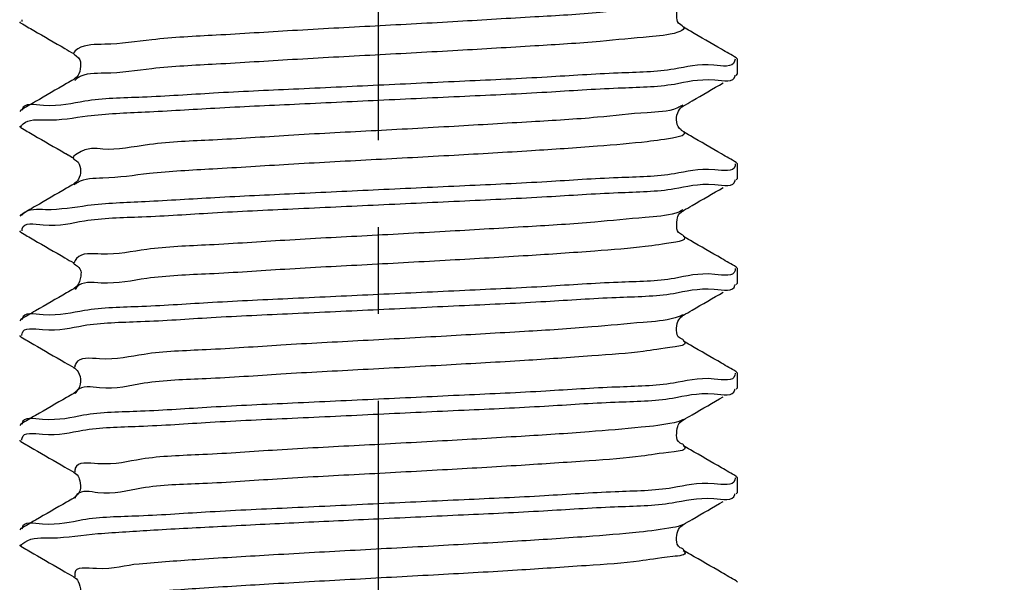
# Model space of a CAD drawing. Header units: millimetres. Extents: x 0 to 210, y 0 to 297.
# Tile 10 of 184: x 29.31 to 45.77, y 192.53 to 201.93. Entities that reach past the tile are written whole.
import ezdxf

# ---------------------------------------------------------------- set-up
doc = ezdxf.new("R2010")
doc.units = ezdxf.units.MM
doc.header["$LTSCALE"] = 19.36
doc.linetypes.add('CENTER', pattern=[0.6, 0.375, -0.075, 0.075, -0.075])
doc.layers.get('0').update_dxf_attribs({"linetype": 'CONTINUOUS'})
doc.layers.add('DEFAULT_1', color=7, linetype='CENTER')
doc.layers.add('ZEICHNUNGSBEMASSUNGEN', color=7, linetype='CONTINUOUS')
doc.styles.get("Standard").update_dxf_attribs({"font": 'ISOCP.SHX', "width": 0.6})
doc.dimstyles.new('DIMSTYLE_1', dxfattribs={"dimtxt": 2.5, "dimasz": 3.5, "dimexe": 0.18, "dimexo": 0.0625, "dimgap": 0.09, "dimtad": 1, "dimdsep": 46, "dimtxsty": 'Standard', "dimblk": '_FILLED', "dimblk1": '_FILLED', "dimblk2": '_FILLED', "dimcen": 0.09, "dimclrt": 7, "dimadec": 0, "dimazin": 0, "dimtp": 0.01, "dimtm": 0.01, "dimtfac": 1, "dimtofl": 0, "dimtmove": 0, "dimatfit": 3, "dimldrblk": '_FILLED', "dimfxl": 0, "dimtolj": 1, "dimarcsym": 0})
doc.dimstyles.new('DIMSTYLE_2', dxfattribs={"dimtxt": 2.5, "dimasz": 3.5, "dimexe": 0.18, "dimexo": 0.0625, "dimgap": 0.09, "dimtad": 1, "dimdec": 3, "dimdsep": 46, "dimtxsty": 'Standard', "dimblk": '_FILLED', "dimblk1": '_FILLED', "dimblk2": '_FILLED', "dimcen": 0.09, "dimclrt": 7, "dimadec": 0, "dimazin": 0, "dimtp": 0.001, "dimtm": 0.001, "dimtfac": 1, "dimtdec": 3, "dimtofl": 0, "dimtmove": 0, "dimatfit": 3, "dimldrblk": '_FILLED', "dimfxl": 0, "dimtolj": 1, "dimarcsym": 0})
doc.dimstyles.new('DIMSTYLE_3', dxfattribs={"dimtxt": 2.5, "dimasz": 3.5, "dimexe": 0.18, "dimexo": 0.0625, "dimgap": 0.09, "dimtad": 1, "dimdec": 3, "dimdsep": 46, "dimtxsty": 'Standard', "dimblk": '_FILLED', "dimblk1": '_FILLED', "dimblk2": '_FILLED', "dimcen": 0.09, "dimclrt": 7, "dimadec": 0, "dimazin": 0, "dimtp": 0.001, "dimtm": 0.001, "dimtfac": 1, "dimtdec": 3, "dimtofl": 0, "dimtmove": 0, "dimatfit": 3, "dimldrblk": '_FILLED', "dimfxl": 0, "dimtolj": 1, "dimarcsym": 0})
doc.dimstyles.new('DIMSTYLE_4', dxfattribs={"dimtxt": 2.5, "dimasz": 3.5, "dimexe": 0.18, "dimexo": 0.0625, "dimgap": 0.09, "dimtad": 1, "dimdsep": 46, "dimtxsty": 'Standard', "dimblk": '_FILLED', "dimblk1": '_FILLED', "dimblk2": '_FILLED', "dimcen": 0.09, "dimclrt": 7, "dimadec": 0, "dimazin": 0, "dimtp": 0.01, "dimtm": 0.01, "dimtfac": 1, "dimtofl": 0, "dimtmove": 0, "dimatfit": 3, "dimldrblk": '_FILLED', "dimfxl": 0, "dimtolj": 1, "dimarcsym": 0})
doc.dimstyles.new('DIMSTYLE_5', dxfattribs={"dimtxt": 2.5, "dimasz": 3.5, "dimexe": 0.18, "dimexo": 0.0625, "dimgap": 0.09, "dimtad": 1, "dimdsep": 46, "dimtxsty": 'Standard', "dimblk": '_FILLED', "dimblk1": '_FILLED', "dimblk2": '_FILLED', "dimcen": 0.09, "dimclrt": 7, "dimadec": 0, "dimazin": 0, "dimtp": 0.5, "dimtm": 0.5, "dimtfac": 1, "dimtofl": 0, "dimtmove": 0, "dimatfit": 3, "dimldrblk": '_FILLED', "dimfxl": 0, "dimtolj": 1, "dimarcsym": 0})
doc.dimstyles.new('DIMSTYLE_6', dxfattribs={"dimtxt": 2.5, "dimasz": 3.5, "dimexe": 0.18, "dimexo": 0.0625, "dimgap": 0.09, "dimtad": 1, "dimdec": 3, "dimdsep": 46, "dimtxsty": 'Standard', "dimblk": '_FILLED', "dimblk1": '_FILLED', "dimblk2": '_FILLED', "dimcen": 0.09, "dimclrt": 7, "dimadec": 0, "dimazin": 0, "dimtp": 0.001, "dimtm": 0.001, "dimtfac": 1, "dimtdec": 3, "dimtofl": 0, "dimtmove": 0, "dimatfit": 3, "dimldrblk": '_FILLED', "dimfxl": 0, "dimtolj": 1, "dimarcsym": 0})
doc.dimstyles.new('DIMSTYLE_7', dxfattribs={"dimtxt": 2.5, "dimasz": 3.5, "dimexe": 0.18, "dimexo": 0.0625, "dimgap": 0.09, "dimtad": 1, "dimdsep": 46, "dimtxsty": 'Standard', "dimblk": '_FILLED', "dimblk1": '_FILLED', "dimblk2": '_FILLED', "dimcen": 0.09, "dimclrt": 7, "dimadec": 0, "dimazin": 0, "dimtol": 1, "dimtp": 0.1, "dimtm": 0.1, "dimtfac": 1, "dimtofl": 0, "dimtmove": 0, "dimatfit": 3, "dimldrblk": '_FILLED', "dimfxl": 0, "dimtolj": 1, "dimarcsym": 0})

# ---------------------------------------------------------------- blocks, each defined once
blk = doc.blocks.new('_FILLED')
at = {"color": 0, "linetype": 'ByBlock'}
blk.add_solid([(0, 0), (-1, 0.1429), (-1, -0.1429)], dxfattribs=at)
blk = doc.blocks.new('*D')
at = {"color": 3}
for p, q in [((154.911, 251.839), (154.911, 274.499)), ((154.911, 274.499), (154.911, 251.589)), ((132.186, 251.839), (132.186, 271.429)), ((140.186, 251.839), (140.186, 271.429)), ((132.186, 270.429), (136.186, 270.429)), ((140.186, 270.429), (136.186, 270.429)), ((140.186, 251.839), (119.81, 251.839)), ((120.81, 251.839), (120.81, 244.839)), ((132.687, 251.839), (155.911, 251.839)), ((140.186, 251.839), (185.376, 251.839)), ((184.376, 251.839), (184.376, 196.839)), ((154.911, 243.839), (154.911, 251.589)), ((132.186, 251.339), (155.911, 251.339)), ((154.911, 251.339), (154.911, 243.839)), ((140.686, 247.839), (156.109, 247.839)), ((155.109, 247.839), (155.109, 242.839)), ((120.81, 237.839), (120.81, 244.839)), ((155.109, 237.839), (155.109, 242.839)), ((140.186, 237.839), (119.81, 237.839)), ((130.186, 237.839), (130.186, 201.939)), ((140.686, 237.839), (156.109, 237.839)), ((142.186, 237.839), (142.186, 201.939)), ((136.186, 202.939), (116.608, 202.939)), ((130.186, 202.939), (136.186, 202.939)), ((142.186, 202.939), (136.186, 202.939)), ((184.376, 141.839), (184.376, 196.839)), ((43.965, 141.839), (55.646, 141.839)), ((45.305, 141.839), (61.435, 141.839)), ((54.646, 141.839), (54.646, 135.839)), ((60.435, 141.839), (60.435, 81.839)), ((140.186, 141.839), (185.376, 141.839)), ((146.186, 131.571), (146.186, 138.185)), ((122.563, 128.839), (122.563, 136.339)), ((122.563, 136.339), (122.563, 128.589)), ((54.646, 129.839), (54.646, 135.839)), ((146.186, 131.571), (151.914, 134.878)), ((144.189, 129.916), (145.186, 129.839)), ((43.965, 129.839), (55.646, 129.839)), ((146.183, 129.762), (145.186, 129.839)), ((145.186, 129.839), (159.716, 128.712)), ((126.687, 128.839), (121.563, 128.839)), ((122.563, 120.839), (122.563, 128.589)), ((126.186, 128.339), (121.563, 128.339)), ((122.563, 128.339), (122.563, 120.839)), ((60.435, 21.839), (60.435, 81.839)), ((126.186, 21.839), (126.186, 49.881)), ((146.186, 21.839), (146.186, 49.881)), ((126.186, 48.881), (136.186, 48.881)), ((146.186, 48.881), (136.186, 48.881)), ((136.186, 48.881), (173.837, 48.881)), ((20.514, 32.339), (20.514, 41.533)), ((20.514, 41.533), (20.514, 32.089)), ((145.186, 31.839), (145.186, 34.12)), ((146.186, 31.839), (146.186, 34.12)), ((145.186, 33.12), (145.686, 33.12)), ((146.186, 33.12), (145.686, 33.12)), ((45.305, 32.339), (19.514, 32.339)), ((45.305, 32.339), (45.305, 7.967)), ((20.514, 24.339), (20.514, 32.089)), ((44.805, 31.839), (19.514, 31.839)), ((20.514, 31.839), (20.514, 24.339)), ((44.805, 31.839), (28.072, 15.105)), ((45.305, 31.839), (56.071, 31.839)), ((55.071, 31.839), (55.071, 26.839)), ((55.071, 21.839), (55.071, 26.839)), ((30.394, 24.449), (18.136, 13.272)), ((45.305, 21.839), (61.435, 21.839)), ((45.305, 21.839), (56.071, 21.839))]:
    blk.add_line(p, q, dxfattribs=at)
for centre, radius, start, end in [((146.186, 131.571), 5.613, 60, 90), ((146.186, 131.571), 5.613, 30, 60), ((45.305, 32.339), 23.372, 225.0011, 247.5005), ((45.305, 32.339), 23.372, 247.5005, 270)]:
    blk.add_arc(centre, radius, start, end, dxfattribs=at)
for points in [[(149.671, 136.587), (146.186, 137.185), (149.364, 135.635)], [(148.117, 136.355), (151.048, 134.378), (148.788, 137.097)], [(31.758, 13.909), (28.779, 15.812), (31.106, 13.151)], [(41.777, 8.73), (45.305, 8.967), (41.852, 9.728)]]:
    blk.add_solid(points, dxfattribs=at)
at = {"layer": 'ZEICHNUNGSBEMASSUNGEN', "color": 3}
for p, q in [((133.686, 247.839), (133.686, 258.637)), ((138.686, 247.839), (138.686, 258.637)), ((133.686, 257.637), (127.809, 257.637)), ((127.809, 257.637), (136.186, 257.637)), ((146.186, 257.637), (136.186, 257.637)), ((138.686, 257.637), (146.186, 257.637)), ((35.305, 251.839), (10.936, 251.839)), ((11.936, 251.839), (11.936, 136.839)), ((139.389, 249.361), (147.706, 239.608)), ((11.936, 21.839), (11.936, 136.839)), ((35.305, 21.839), (10.936, 21.839))]:
    blk.add_line(p, q, dxfattribs=at)
at = {"color": 3, "xscale": 3.5, "yscale": 3.5, "zscale": 3.5}
for p, rotation in [((132.186, 270.429), 180), ((154.911, 251.839), 270), ((120.81, 251.839), 90), ((184.376, 251.839), 90), ((154.911, 251.339), 90), ((155.109, 247.839), 90), ((120.81, 237.839), 270), ((155.109, 237.839), 270), ((130.186, 202.939), 180), ((184.376, 141.839), 270), ((54.646, 141.839), 90), ((60.435, 141.839), 90), ((54.646, 129.839), 270), ((122.563, 128.839), 270), ((146.183, 129.762), 355.5650429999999), ((144.189, 129.916), 175.565043), ((122.563, 128.339), 90), ((126.186, 48.881), 180), ((20.514, 32.339), 270), ((145.186, 33.12), 180), ((20.514, 31.839), 90), ((55.071, 31.839), 90), ((55.071, 21.839), 270), ((60.435, 21.839), 270), ((30.394, 24.449), 42.358682)]:
    blk.add_blockref('_FILLED', p, dxfattribs=dict(at, rotation=rotation))
for p in [(140.186, 270.429), (142.186, 202.939), (146.186, 48.881), (146.186, 33.12)]:
    blk.add_blockref('_FILLED', p, dxfattribs=at)
at = {"layer": 'ZEICHNUNGSBEMASSUNGEN', "color": 3, "xscale": 3.5, "yscale": 3.5, "zscale": 3.5}
blk.add_blockref('_FILLED', (133.686, 257.637), dxfattribs=at)
for p, rotation in [((138.686, 257.637), 180), ((11.936, 251.839), 90), ((139.389, 249.361), 130.458041), ((11.936, 21.839), 270)]:
    blk.add_blockref('_FILLED', p, dxfattribs=dict(at, rotation=rotation))
at = {"color": 7}
for s, rotation, width, p in [('x45%%176 ', 90, 0.72, (154.286, 265.499)), ('0,5', 90, 0.690476, (154.286, 260.321)), ('0,1', 90, 0.642857, (120.185, 244.264)), ('%%p', 90, 1.166667, (120.185, 241.347)), ('10', 90, 0.678571, (154.484, 240.574)), ('14', 90, 0.678571, (120.185, 237.954)), ('110', 90, 0.642857, (183.751, 182.43)), ('60%%d', -43.1822, 0.746032, (150.554, 140.313)), ('12', 90, 0.678571, (54.021, 133.486)), ('%%c', -4.435, 1.333333, (154.482, 129.745)), ('2', -4.435, 0.785714, (157.805, 129.487)), ('0,5', 90, 0.690476, (121.938, 126)), ('120', 90, 0.714286, (59.81, 61.983)), ('0,5', 90, 0.690476, (19.889, 36.355)), ('10', 90, 0.678571, (54.446, 24.831)), ('8', 42.3587, 0.785714, (19.166, 15.057)), ('45%%d', -22.4995, 0.722222, (35.294, 15.247)), ('R', 42.3587, 0.785714, (17.714, 13.734))]:
    blk.add_text(s, height=2.5, rotation=rotation, dxfattribs=dict(at, width=width)).set_placement(p)
for s, width, p in [('%%c', 1.333333, (133.41, 271.054)), ('8', 0.785714, (136.743, 271.054)), ('F8', 0.75, (138.707, 271.054)), ('M', 0.857143, (116.608, 203.564)), ('12', 0.678571, (118.751, 203.564)), ('%%c', 1.333333, (166.575, 49.506)), ('20', 0.785714, (169.909, 49.506)), ('1', 0.571429, (145.092, 33.745))]:
    blk.add_text(s, height=2.5, dxfattribs=dict(at, width=width)).set_placement(p)
at = {"layer": 'ZEICHNUNGSBEMASSUNGEN', "color": 7, "width": 0.714286}
blk.add_text('5', height=2.5, dxfattribs=at).set_placement((127.809, 258.262))
at = {"layer": 'ZEICHNUNGSBEMASSUNGEN', "color": 7}
for s, rotation, width, p in [('R', -49.542, 0.785714, (145.632, 243.003)), ('2', -49.542, 0.785714, (146.906, 241.509)), ('230', 90, 0.761905, (11.311, 61.218))]:
    blk.add_text(s, height=2.5, rotation=rotation, dxfattribs=dict(at, width=width)).set_placement(p)

msp = doc.modelspace()

# ---------------------------------------------------------------- linework, layer by layer
at = {"color": 7}
for p, q in [((29.3244, 201.8791), (29.3051, 201.9015)), ((41.2858, 201.2977), (41.3051, 201.2753)), ((41.3051, 201.0265), (41.3051, 201.2754)), ((41.2858, 201.0041), (41.3051, 201.0265)), ((29.3244, 200.4227), (29.3051, 200.4004)), ((40.3861, 200.4813), (40.4025, 200.4922)), ((29.3244, 200.1291), (29.3051, 200.1513)), ((30.0747, 199.6943), (30.2087, 199.6166)), ((41.2858, 199.5477), (41.3051, 199.5254)), ((41.3051, 199.2765), (41.3051, 199.5254)), ((41.2858, 199.2541), (41.3051, 199.2765)), ((29.3244, 198.6727), (29.3051, 198.6502)), ((29.3244, 198.3791), (29.3051, 198.4014)), ((41.2858, 197.7977), (41.3051, 197.7754)), ((41.3051, 197.5265), (41.3051, 197.7754)), ((30.2541, 197.4727), (30.2083, 197.435)), ((41.2858, 197.5041), (41.3051, 197.5266)), ((29.3244, 196.9227), (29.3051, 196.9003)), ((29.3244, 196.6291), (29.3051, 196.6514)), ((41.2858, 196.0477), (41.3051, 196.0255)), ((41.3051, 195.7765), (41.3051, 196.0254)), ((41.2858, 195.7541), (41.3051, 195.7766)), ((30.25, 195.7183), (30.2083, 195.685)), ((29.3244, 195.1727), (29.3051, 195.1503)), ((29.3244, 194.8791), (29.3051, 194.9014)), ((41.2858, 194.2977), (41.3051, 194.2755)), ((41.3051, 194.0265), (41.3051, 194.2754)), ((30.2491, 193.9674), (30.2081, 193.9349)), ((41.2858, 194.0041), (41.3051, 194.0265)), ((29.3244, 193.4227), (29.3051, 193.4003)), ((29.3244, 193.1291), (29.3051, 193.1515)), ((41.2858, 192.5477), (41.3051, 192.5254))]:
    msp.add_line(p, q, dxfattribs=at)
at = {"color": 3}
for p, q in [((40.4023, 201.8097), (40.4025, 201.8096)), ((30.2077, 201.3672), (30.2084, 201.3668)), ((30.2077, 200.9346), (30.2073, 200.9344)), ((40.402, 200.0599), (40.4025, 200.0596)), ((30.2077, 199.6172), (30.2081, 199.617)), ((30.2081, 199.617), (30.2087, 199.6166)), ((30.2077, 199.1846), (30.2077, 199.1846)), ((40.4025, 198.7422), (40.4021, 198.742)), ((40.4022, 198.3098), (40.4025, 198.3096)), ((30.2077, 197.8672), (30.2078, 197.8671)), ((30.2083, 197.435), (30.2077, 197.4346)), ((40.4022, 196.5598), (40.4025, 196.5596)), ((30.2072, 196.1175), (30.2077, 196.1172)), ((30.2083, 195.685), (30.2077, 195.6846)), ((40.4025, 195.2422), (40.4023, 195.2421)), ((40.4021, 194.8098), (40.4025, 194.8096)), ((30.2077, 194.3672), (30.2077, 194.3672)), ((30.2081, 193.9349), (30.2077, 193.9346)), ((40.4025, 193.4922), (40.4024, 193.4922)), ((40.4022, 193.0598), (40.4025, 193.0596)), ((30.2072, 192.6175), (30.2077, 192.6172))]:
    msp.add_line(p, q, dxfattribs=at)
for points, start_tangent, end_tangent in [([(40.3087, 202.2089), (39.829, 202.1327), (39.0124, 202.0564), (37.9197, 201.9802), (36.6323, 201.9039), (35.2461, 201.8277), (33.8642, 201.7515), (32.5897, 201.6752), (31.5173, 201.599), (30.7271, 201.5227), (30.2777, 201.4465), (30.2024, 201.3691)], (-11.03699, -5.3821175), (-2.2572608, -6.4042749)), ([(40.4168, 201.8145), (40.4158, 201.8002), (40.3087, 201.7239), (39.829, 201.6477), (39.0124, 201.5715), (37.9197, 201.4952), (36.6323, 201.419), (35.2461, 201.3427), (33.8642, 201.2665), (32.5897, 201.1902), (31.5173, 201.114), (30.7271, 201.0378), (30.2777, 200.9615), (30.2613, 200.9494)], (1.5745809, -4.5613756), (-9.3662291, -7.2643616)), ([(30.2613, 200.9494), (30.2256, 200.9176)], (-0.0394582, -0.0306034), (-0.0304119, -0.0320483)), ([(40.3275, 200.4697), (40.2942, 200.4553), (39.7976, 200.3791), (38.9663, 200.3028), (37.8624, 200.2266), (36.5681, 200.1503), (35.1797, 200.0741), (33.8006, 199.9978), (32.5336, 199.9216), (31.473, 199.8454), (30.6977, 199.7691), (30.2656, 199.6929), (30.2077, 199.6173)], (-11.5358573, -5.2640337), (8.2500322, -5.1776008)), ([(40.3934, 200.5054), (40.3275, 200.4697)], (-0.0516133, -0.0357721), (-0.0752131, -0.0343212)), ([(40.4104, 200.0699), (40.4194, 200.0466), (40.2942, 199.9703), (39.7976, 199.8941), (38.9663, 199.8178), (37.8624, 199.7416), (36.5681, 199.6654), (35.1797, 199.5891), (33.8006, 199.5129), (32.5336, 199.4366), (31.473, 199.3604), (30.6977, 199.2841), (30.2656, 199.2079), (30.2187, 199.1728)], (5.0431468, -3.8461692), (-9.8942332, -9.2022908)), ([(40.3956, 198.7525), (40.2789, 198.7017), (39.7653, 198.6255), (38.9196, 198.5492), (37.8047, 198.473), (36.5036, 198.3967), (35.1133, 198.3205), (33.7373, 198.2442), (32.478, 198.168), (31.4293, 198.0917), (30.6692, 198.0155), (30.2543, 197.9393), (30.216, 197.8657)], (-8.003066, -4.9978738), (-1.5997384, -8.4580063)), ([(40.4071, 198.3173), (40.4221, 198.293), (40.2789, 198.2167), (39.7653, 198.1405), (38.9196, 198.0642), (37.8047, 197.988), (36.5036, 197.9117), (35.1133, 197.8355), (33.7373, 197.7593), (32.478, 197.683), (31.4293, 197.6068), (30.6692, 197.5305), (30.2576, 197.4583)], (6.1531709, -3.716084), (-7.0131746, -8.2458902)), ([(30.2576, 197.4583), (30.2543, 197.4543), (30.2321, 197.4216)], (-0.0283854, -0.0333747), (-0.0215731, -0.038578)), ([(40.3301, 196.97), (40.2627, 196.9481), (39.7324, 196.8718), (38.8723, 196.7956), (37.7465, 196.7194), (36.439, 196.6431), (35.047, 196.5669), (33.6742, 196.4906), (32.4229, 196.4144), (31.3862, 196.3381), (30.6414, 196.2619), (30.2438, 196.1856), (30.2233, 196.1167)], (-12.1288616, -4.3524206), (-0.4865229, -9.4285601)), ([(40.3982, 196.9997), (40.3301, 196.97)], (-0.0515652, -0.0299909), (-0.0801518, -0.0287623)), ([(40.4048, 196.5637), (40.4239, 196.5394), (40.2627, 196.4631), (39.7324, 196.3869), (38.8723, 196.3106), (37.7465, 196.2344), (36.439, 196.1581), (35.047, 196.0819), (33.6742, 196.0056), (32.4229, 195.9294), (31.3862, 195.8532), (30.6414, 195.7769), (30.2651, 195.7308)], (6.8183806, -3.7584702), (-6.4472149, -7.0832578)), ([(30.2439, 195.7009), (30.2329, 195.6761)], (-0.0125692, -0.0232531), (-0.0093086, -0.0258113)), ([(30.2651, 195.7308), (30.2439, 195.7009)], (-0.0238231, -0.0261734), (-0.0182989, -0.0338532)), ([(40.4, 195.2463), (40.2457, 195.1945), (39.6986, 195.1182), (38.8244, 195.042), (37.688, 194.9657), (36.3742, 194.8895), (34.9807, 194.8133), (33.6114, 194.737), (32.3683, 194.6608), (31.3438, 194.5845), (30.6144, 194.5083), (30.2342, 194.432), (30.2293, 194.3698)], (-7.6871643, -4.2267558), (1.1916104, -10.1751192)), ([(40.4027, 194.81), (40.4249, 194.7857), (40.2457, 194.7095), (39.6986, 194.6333), (38.8244, 194.557), (37.688, 194.4808), (36.3742, 194.4045), (34.9807, 194.3283), (33.6114, 194.252), (32.3683, 194.1758), (31.3438, 194.0995), (30.6144, 194.0233), (30.2603, 193.9918)], (7.2697732, -3.9084556), (-6.1095868, -6.0919869)), ([(30.2354, 193.951), (30.2342, 193.9471), (30.2306, 193.9311)], (-0.0061757, -0.0187066), (-0.003533, -0.0208811)), ([(30.2603, 193.9918), (30.2354, 193.951)], (-0.0328532, -0.0327585), (-0.016313, -0.0494134)), ([(40.4021, 193.4928), (40.2279, 193.4409), (39.6642, 193.3646), (38.7758, 193.2884), (37.629, 193.2121), (36.3091, 193.1359), (34.9145, 193.0596), (33.5489, 192.9834), (32.3142, 192.9072), (31.3021, 192.8309)], (-6.5631797, -3.5228888), (-9.063949, -0.7908176)), ([(40.4008, 193.0564), (40.425, 193.0321), (40.2279, 192.9559), (39.6642, 192.8796), (38.7758, 192.8034), (37.629, 192.7272), (36.3091, 192.6509), (34.9145, 192.5747), (33.5489, 192.4984), (32.3142, 192.4222), (31.3021, 192.3459)], (6.8328436, -3.7325659), (-9.1846139, -0.8013454)), ([(31.3021, 192.8309), (30.5882, 192.7547), (30.2255, 192.6784), (30.2324, 192.6251)], (-1.1382678, -0.0993124), (0.3460457, -1.1458579))]:
    msp.add_spline(points, degree=3, dxfattribs=dict(at, start_tangent=start_tangent, end_tangent=end_tangent))
at = {"color": 7}
for points, start_tangent, end_tangent in [([(40.4017, 201.8077), (40.4076, 201.8065), (40.3571, 201.8465), (40.2928, 201.9646), (40.3011, 202.1141), (40.3719, 202.2198), (40.381, 202.2258)], (0.4144003, -0.1170509), (0.6771266, 0.4376499)), ([(29.3244, 201.8791), (29.5399, 201.7543)], (0.215484, -0.1248113), (0.2154709, -0.1248339)), ([(29.3443, 201.9017), (29.3479, 201.9348)], (-0.0001687, 0.034334), (0.007418, 0.0306818)), ([(29.5399, 201.7543), (30.061, 201.4523), (30.2077, 201.3672)], (0.667874, -0.3869355), (0.6677137, -0.3872119)), ([(41.041, 201.4395), (40.5198, 201.7416), (40.4025, 201.8096)], (-0.6385281, 0.3699468), (-0.6383806, 0.3702013)), ([(30.2089, 201.3683), (30.2008, 201.3709), (30.2507, 201.3329), (30.3213, 201.1936), (30.2942, 201.0293), (30.2226, 200.9445), (30.2068, 200.9353)], (-0.540169, 0.1826718), (-0.5557112, -0.319181)), ([(41.2858, 201.2977), (41.041, 201.4395)], (-0.2448263, 0.1418067), (-0.2448092, 0.1418362)), ([(41.2596, 201.2389), (40.9134, 201.1742), (40.249, 201.1076), (39.3123, 201.0416), (38.1236, 200.9741), (36.7478, 200.9055), (35.3051, 200.8379)], (-1.8200029, -5.4060642), (-5.9634996, -0.2768268)), ([(41.2664, 201.2771), (41.2596, 201.2389)], (-0.0017635, -0.0397336), (-0.0117039, -0.0347648)), ([(30.2077, 200.9346), (30.0904, 200.8666), (29.5692, 200.5645), (29.3244, 200.4227)], (-0.8831333, -0.5121351), (-0.883399, -0.5116766)), ([(35.3051, 200.589), (36.747, 200.6566), (38.122, 200.7251), (39.3107, 200.7926), (40.2519, 200.8589), (40.9258, 200.9269), (41.2662, 200.9947)], (5.9723167, 0.2772361), (0.8002862, 5.4904645)), ([(40.4025, 200.4922), (40.5492, 200.5773), (41.0703, 200.8793)], (0.6677137, 0.3872119), (0.667874, 0.3869355)), ([(41.2662, 200.9947), (41.2672, 201.0051)], (0.0014516, 0.0099587), (0.0005261, 0.0106215)), ([(35.3051, 200.8379), (33.8854, 200.7713), (32.5466, 200.7048), (31.3585, 200.6379), (30.3944, 200.5708), (29.7008, 200.5021), (29.3479, 200.4337)], (-5.9681785, -0.277044), (-1.3383927, -5.5357938)), ([(29.3644, 200.1907), (29.7387, 200.258), (30.4407, 200.3257), (31.4027, 200.3918), (32.5683, 200.4571), (33.8978, 200.523), (35.3051, 200.589)], (6.4422304, 5.9926817), (5.9508654, 0.2762403)), ([(29.3479, 200.4337), (29.3454, 200.4201)], (-0.0031515, -0.0130351), (-0.0017797, -0.0140687)), ([(40.402, 200.0598), (40.363, 200.0905), (40.2916, 200.2195), (40.3073, 200.3795), (40.378, 200.4749), (40.3867, 200.4804)], (-0.1044742, 0.152981), (0.656932, 0.4057704)), ([(29.3244, 200.1291), (29.5399, 200.0043)], (0.215484, -0.1248113), (0.2154709, -0.1248339)), ([(29.3262, 200.1438), (29.3644, 200.1907)], (0.0147426, 0.0413324), (0.0493989, 0.0459518)), ([(41.041, 199.6895), (40.5198, 199.9916), (40.4025, 200.0596)], (-0.6385281, 0.3699468), (-0.6383806, 0.3702013)), ([(29.5399, 200.0043), (30.061, 199.7023), (30.0747, 199.6943)], (0.5349033, -0.3098983), (0.5348044, -0.310069)), ([(30.0747, 199.6943), (30.2077, 199.6172)], (0.1329461, -0.0770795), (0.1329388, -0.0770921)), ([(30.2054, 199.6182), (30.2574, 199.5756)], (-0.0041746, -0.0092882), (0.0681464, -0.0557304)), ([(30.2574, 199.5756), (30.3207, 199.4473), (30.3019, 199.2952), (30.2288, 199.1991), (30.207, 199.1859)], (0.570754, -0.4667645), (-0.4345074, -0.2624036)), ([(41.2858, 199.5477), (41.041, 199.6895)], (-0.2448263, 0.1418067), (-0.2448092, 0.1418362)), ([(41.2655, 199.4898), (40.9258, 199.4258), (40.2519, 199.3578), (39.3107, 199.2915), (38.122, 199.224), (36.747, 199.1555), (35.3051, 199.0879)], (-1.0012714, -5.3178697), (-5.9680917, -0.27704)), ([(41.2668, 199.5222), (41.2662, 199.4936)], (0.0024916, -0.0297894), (-0.0038754, -0.0265876)), ([(35.3051, 198.839), (36.7468, 198.9066), (38.1218, 198.9751), (39.3104, 199.0426), (40.2521, 199.109), (40.9263, 199.177), (41.2664, 199.2448)], (5.9725314, 0.2772461), (0.7692898, 5.4863772)), ([(41.2664, 199.2448), (41.2673, 199.255)], (0.0013739, 0.009798), (0.000471, 0.0104422)), ([(30.2077, 199.1846), (30.0904, 199.1166), (29.5692, 198.8145), (29.3244, 198.6727)], (-0.8831333, -0.5121351), (-0.883399, -0.5116766)), ([(35.3051, 199.0879), (33.8978, 199.0219), (32.5683, 198.956), (31.4027, 198.8906), (30.4407, 198.8246), (29.7387, 198.7569), (29.3644, 198.6895)], (-5.9508654, -0.2762403), (-6.4422304, -5.9926817)), ([(40.4025, 198.7422), (40.5492, 198.8273), (41.0703, 199.1293)], (0.6677137, 0.3872119), (0.667874, 0.3869355)), ([(29.3468, 198.4374), (29.6956, 198.5025), (30.3865, 198.5713), (31.3491, 198.6385), (32.5262, 198.7049), (33.8748, 198.7719), (35.3051, 198.839)], (1.2404684, 5.3846536), (5.9664627, 0.2769643)), ([(40.4072, 198.3078), (40.353, 198.351), (40.2908, 198.4733), (40.3029, 198.6188), (40.3722, 198.72), (40.4097, 198.7461), (40.4016, 198.7434)], (0.0350725, 0.0874004), (-0.5601267, -0.1953913)), ([(29.3644, 198.6895), (29.3379, 198.6619)], (-0.0284266, -0.0264429), (-0.0220762, -0.0276442)), ([(29.344, 198.403), (29.3461, 198.434), (29.3468, 198.4374)], (-0.0015154, 0.0360259), (0.0072268, 0.0313702)), ([(29.3244, 198.3791), (29.5399, 198.2543)], (0.215484, -0.1248113), (0.2154709, -0.1248339)), ([(29.5399, 198.2543), (30.061, 197.9523), (30.2077, 197.8672)], (0.667874, -0.3869355), (0.6677137, -0.3872119)), ([(41.041, 197.9395), (40.5198, 198.2416), (40.4025, 198.3096)], (-0.6385281, 0.3699468), (-0.6383806, 0.3702013)), ([(41.2858, 197.7977), (41.041, 197.9395)], (-0.2448263, 0.1418067), (-0.2448092, 0.1418362)), ([(30.2083, 197.8692), (30.2043, 197.8698), (30.2701, 197.8103), (30.325, 197.6453), (30.2637, 197.4836), (30.2527, 197.4744)], (-0.3102857, 0.0656813), (-0.6176842, -0.4996138)), ([(41.2658, 197.7399), (40.9263, 197.6759), (40.2521, 197.6078), (39.3104, 197.5414), (38.1218, 197.474), (36.7468, 197.4055), (35.3051, 197.3379)], (-0.9726351, -5.3130673), (-5.9682863, -0.277049)), ([(41.2669, 197.7721), (41.2664, 197.7437)], (0.0026032, -0.0295377), (-0.003697, -0.0263661)), ([(30.2077, 197.4346), (30.0904, 197.3666)], (-0.1172827, -0.0680131), (-0.1172884, -0.0680032)), ([(35.3051, 197.089), (36.7411, 197.1563), (38.1021, 197.2241), (39.2796, 197.2906), (40.2349, 197.3576), (40.9199, 197.4261), (41.2651, 197.4943)], (5.9712042, 0.2771844), (0.9566154, 5.5194307)), ([(41.2651, 197.4943), (41.2665, 197.5055)], (0.0018724, 0.0108034), (0.0008368, 0.0115578)), ([(30.0904, 197.3666), (29.5692, 197.0645), (29.3244, 196.9227)], (-0.7658878, -0.4440577), (-0.766081, -0.4437244)), ([(35.3051, 197.3379), (33.8748, 197.2708), (32.5262, 197.2037), (31.3491, 197.1374), (30.3865, 197.0702), (29.6956, 197.0014), (29.3461, 196.9329)], (-5.9701058, -0.2771335), (-1.0809019, -5.5320911)), ([(40.4025, 196.9922), (40.5492, 197.0773), (41.0703, 197.3793)], (0.6677137, 0.3872119), (0.667874, 0.3869355)), ([(29.3452, 196.6871), (29.6887, 196.7516), (30.3722, 196.8202), (31.3256, 196.887), (32.5049, 196.9537), (33.8687, 197.0216), (35.3051, 197.089)], (1.0592031, 5.3441984), (5.967708, 0.2770222)), ([(29.3461, 196.9329), (29.3444, 196.9209)], (-0.0022602, -0.0115676), (-0.0011167, -0.0124104)), ([(40.4079, 196.5577), (40.348, 196.6068), (40.2879, 196.7392), (40.3118, 196.8893), (40.3832, 196.9792), (40.4032, 196.9911)], (0.0312936, 0.0867864), (0.4941058, 0.2941809)), ([(29.3244, 196.6291), (29.5399, 196.5043)], (0.215484, -0.1248113), (0.2154709, -0.1248339)), ([(29.3435, 196.6542), (29.3445, 196.6834)], (-0.0022168, 0.0304546), (0.0043037, 0.0272138)), ([(29.5399, 196.5043), (30.061, 196.2023), (30.2077, 196.1172)], (0.667874, -0.3869355), (0.6677137, -0.3872119)), ([(41.041, 196.1895), (40.5198, 196.4916), (40.4025, 196.5596)], (-0.6385281, 0.3699468), (-0.6383806, 0.3702013)), ([(30.2071, 196.1173), (30.2124, 196.1144), (30.2814, 196.0443), (30.3241, 195.8796), (30.2588, 195.7278), (30.2488, 195.7199)], (0.4702241, -0.2591957), (-0.6268241, -0.4851148)), ([(41.2858, 196.0477), (41.041, 196.1895)], (-0.2448263, 0.1418067), (-0.2448092, 0.1418362)), ([(41.2644, 195.9896), (40.9199, 195.925), (40.2349, 195.8564), (39.2796, 195.7895), (38.1021, 195.7229), (36.7411, 195.6552), (35.3051, 195.5879)], (-1.1369104, -5.3580257), (-5.9672381, -0.2770003)), ([(41.2666, 196.0232), (41.2651, 195.9932)], (0.0018849, -0.0311408), (-0.0048232, -0.0278289)), ([(41.264, 195.7439), (41.2657, 195.756)], (0.0023192, 0.0116637), (0.0011615, 0.0125187)), ([(30.0904, 195.6166), (29.5692, 195.3145), (29.3244, 195.1727)], (-0.7658878, -0.4440577), (-0.766081, -0.4437244)), ([(35.3051, 195.5879), (33.8687, 195.5205), (32.5049, 195.4526), (31.3256, 195.3859), (30.3722, 195.3191), (29.6887, 195.2505), (29.3445, 195.1823)], (-5.9717597, -0.2772102), (-0.8712148, -5.5089848)), ([(30.2077, 195.6846), (30.0904, 195.6166)], (-0.1172827, -0.0680131), (-0.1172884, -0.0680032)), ([(35.3051, 195.339), (36.7344, 195.406), (38.0809, 195.4729), (39.2593, 195.5394), (40.2229, 195.6066), (40.9144, 195.6754), (41.264, 195.7439)], (5.9699932, 0.2771282), (1.1001157, 5.5326937)), ([(40.4025, 195.2422), (40.5492, 195.3273), (41.0703, 195.6293)], (0.6677137, 0.3872119), (0.667874, 0.3869355)), ([(29.3452, 194.9372), (29.6857, 195.0012), (30.359, 195.0691), (31.2988, 195.1353), (32.4881, 195.2029), (33.8637, 195.2714), (35.3051, 195.339)], (1.071105, 5.3297943), (5.9676184, 0.277018)), ([(29.3445, 195.1823), (29.3434, 195.1716)], (-0.0016391, -0.0103647), (-0.0006652, -0.0110677)), ([(40.4075, 194.8078), (40.3511, 194.8531), (40.2889, 194.9826), (40.3082, 195.1315), (40.3778, 195.2248), (40.4104, 195.2464), (40.4018, 195.2435)], (0.034447, 0.0889928), (-0.5782035, -0.206469)), ([(29.3435, 194.9042), (29.3445, 194.9334)], (-0.0022077, 0.0304142), (0.0043263, 0.0271394)), ([(29.3244, 194.8791), (29.5399, 194.7543)], (0.215484, -0.1248113), (0.2154709, -0.1248339)), ([(41.041, 194.4395), (40.5198, 194.7416), (40.4025, 194.8096)], (-0.6385281, 0.3699468), (-0.6383806, 0.3702013)), ([(29.5399, 194.7543), (30.061, 194.4523), (30.2077, 194.3672)], (0.667874, -0.3869355), (0.6677137, -0.3872119)), ([(41.2858, 194.2977), (41.041, 194.4395)], (-0.2448263, 0.1418067), (-0.2448092, 0.1418362)), ([(30.2082, 194.3685), (30.2, 194.3713), (30.2324, 194.3498), (30.3023, 194.2559), (30.3206, 194.1044), (30.2566, 193.9754), (30.2481, 193.9687)], (-0.5214388, 0.1852999), (-0.6559397, -0.5027064)), ([(41.2662, 194.2739), (41.264, 194.2428), (41.2633, 194.2394)], (0.0014184, -0.0361488), (-0.0073528, -0.0314802)), ([(41.2633, 194.2394), (40.9144, 194.1743), (40.2229, 194.1055), (39.2593, 194.0383), (38.0809, 193.9718), (36.7344, 193.9049), (35.3051, 193.8379)], (-1.2580313, -5.3861334), (-5.9663717, -0.2769601)), ([(35.3051, 193.589), (36.7238, 193.6555), (38.0629, 193.722), (39.2515, 193.7889), (40.2158, 193.856), (40.9092, 193.9247), (41.2621, 193.9931)], (5.9680142, 0.2770364), (1.3516751, 5.5342983)), ([(41.2621, 193.9931), (41.2647, 194.0068)], (0.0032083, 0.0131359), (0.0018179, 0.0141844)), ([(30.0904, 193.8666), (29.5692, 193.5645), (29.3244, 193.4227)], (-0.7658878, -0.4440577), (-0.766081, -0.4437244)), ([(35.3051, 193.8379), (33.8637, 193.7703), (32.4881, 193.7018), (31.2988, 193.6342), (30.359, 193.568), (29.6857, 193.5001), (29.3445, 193.4323)], (-5.9717768, -0.277211), (-0.8767424, -5.4998416)), ([(30.2077, 193.9346), (30.0904, 193.8666)], (-0.1172827, -0.0680131), (-0.1172884, -0.0680032)), ([(40.4025, 193.4922), (40.5492, 193.5773), (41.0703, 193.8793)], (0.6677137, 0.3872119), (0.667874, 0.3869355)), ([(30.6141, 193.339), (31.5473, 193.4005), (32.6837, 193.463), (33.9713, 193.5265), (35.3051, 193.589)], (4.6847932, 0.3487932), (4.6927062, 0.2178363)), ([(40.4076, 193.0577), (40.35, 193.1044), (40.2887, 193.234), (40.309, 193.3832), (40.3799, 193.4766), (40.4032, 193.4908)], (0.0320567, 0.0850355), (0.4904958, 0.2989396)), ([(29.3445, 193.4323), (29.3433, 193.4216)], (-0.0016518, -0.0103621), (-0.0006689, -0.0110721)), ([(29.393, 193.1992), (29.8351, 193.2694), (30.6141, 193.339)], (1.163889, 0.7958578), (1.2263357, 0.0913034)), ([(29.3244, 193.1291), (29.5399, 193.0043)], (0.215484, -0.1248113), (0.2154709, -0.1248339)), ([(29.3265, 193.138), (29.393, 193.1992)], (0.0363945, 0.0578255), (0.0821527, 0.0561753)), ([(29.5399, 193.0043), (30.061, 192.7023), (30.2077, 192.6172)], (0.667874, -0.3869355), (0.6677137, -0.3872119)), ([(41.041, 192.6895), (40.5198, 192.9916), (40.4025, 193.0596)], (-0.6385281, 0.3699468), (-0.6383806, 0.3702013)), ([(41.2858, 192.5477), (41.041, 192.6895)], (-0.2448263, 0.1418067), (-0.2448092, 0.1418362)), ([(30.2071, 192.6173), (30.213, 192.614), (30.2849, 192.5387), (30.324, 192.3784), (30.2682, 192.2391), (30.2072, 192.1843), (30.2077, 192.1843)], (0.5267288, -0.2929178), (0.2561921, 0.0059872))]:
    msp.add_spline(points, degree=3, dxfattribs=dict(at, start_tangent=start_tangent, end_tangent=end_tangent))
at = {"layer": 'DEFAULT_1', "color": 2, "linetype": 'CENTER'}
msp.add_line((35.3051, 141.839), (35.3051, 256.839), dxfattribs=at)

# ---------------------------------------------------------------- dimensions: what is measured, and where the dimension line sits
at = {"color": 3}
for base, p1, p2, angle, dimstyle, middle in [((60.4349, 141.839), (45.3051, 21.839), (45.3051, 141.839), 90, 'DIMSTYLE_1', (58.5599, 64.662)), ((145.1864, 33.1205), (146.1864, 31.839), (145.1864, 31.839), 180, 'DIMSTYLE_1', (145.8064, 34.9955)), ((55.0711, 31.839), (45.3051, 21.839), (45.3051, 31.839), 90, 'DIMSTYLE_1', (53.1961, 26.5276)), ((54.646, 129.839), (43.9653, 141.839), (43.9653, 129.839), 270, 'DIMSTYLE_3', (52.771, 135.182)), ((122.5628, 128.3386), (126.6868, 128.839), (126.1864, 128.3386), 270, 'DIMSTYLE_3', (120.6878, 128.5888)), ((20.5139, 32.3394), (44.8047, 31.839), (45.3051, 32.3394), 90, 'DIMSTYLE_3', (18.6389, 38.9438)), ((184.3764, 251.839), (140.1864, 141.839), (140.1864, 251.839), 90, 'DIMSTYLE_1', (182.5014, 184.8402)), ((120.8096, 251.839), (140.1864, 237.839), (140.1864, 251.839), 90, 'DIMSTYLE_7', (118.9346, 243.5198)), ((155.1085, 247.839), (140.6864, 237.839), (140.6864, 247.839), 90, 'DIMSTYLE_1', (153.2335, 242.2701))]:
    dim = msp.add_linear_dim(base=base, p1=p1, p2=p2, angle=angle, dimstyle=dimstyle, dxfattribs=at)
    dim.commit()
    dim.dimension.update_dxf_attribs({"geometry": '*D', "text_midpoint": middle, "dimtype": 160})
for base, p1, p2, text, middle in [((140.1864, 270.4288), (132.1864, 251.839), (140.1864, 251.839), '%%c<>F8', (137.9334, 272.3038)), ((142.1864, 202.9393), (130.1864, 237.839), (142.1864, 237.839), 'M<>', (119.3758, 204.8143)), ((146.1864, 48.8815), (126.1864, 21.839), (146.1864, 21.839), '%%c<>', (170.2064, 50.7565))]:
    dim = msp.add_linear_dim(base=base, p1=p1, p2=p2, text=text, dimstyle='DIMSTYLE_1', dxfattribs=at)
    dim.commit()
    dim.dimension.update_dxf_attribs({"geometry": '*D', "text_midpoint": middle, "dimtype": 160})
dim = msp.add_radius_dim(center=(36.3051, 29.839), mpoint=(30.3936, 24.4488), dimstyle='DIMSTYLE_2', dxfattribs=at)
dim.commit()
dim.dimension.update_dxf_attribs({"geometry": '*D', "text_midpoint": (18.3237, 15.9809), "dimtype": 164})
dim = msp.add_diameter_dim_2p(p1=(146.1834, 129.7617), p2=(144.1894, 129.9163), dimstyle='DIMSTYLE_4', dxfattribs=at)
dim.commit()
dim.dimension.update_dxf_attribs({"geometry": '*D', "text_midpoint": (157.2197, 130.7863), "dimtype": 163})
for base, line1, line2, dimstyle, middle in [((148.9932, 136.4325), ((146.1864, 131.571), (146.1864, 138.1845)), ((151.9139, 134.8778), (146.1864, 131.571)), 'DIMSTYLE_5', (153.4495, 139.3102)), ((36.3611, 10.7462), ((45.3051, 32.3394), (45.3051, 7.9671)), ((28.0717, 15.1053), (44.8047, 31.839)), 'DIMSTYLE_6', (38.2745, 15.3656))]:
    dim = msp.add_angular_dim_2l(base=base, line1=line1, line2=line2, dimstyle=dimstyle, dxfattribs=at)
    dim.commit()
    dim.dimension.update_dxf_attribs({"geometry": '*D', "text_midpoint": middle, "dimtype": 162})
dim = msp.add_linear_dim(base=(154.911, 251.3387), p1=(132.6867, 251.839), p2=(132.1864, 251.3387), angle=270, text='<>x45° ', dimstyle='DIMSTYLE_3', dxfattribs=at)
dim.commit()
dim.dimension.update_dxf_attribs({"geometry": '*D', "text_midpoint": (153.036, 267.4101), "dimtype": 160})
at = {"layer": 'ZEICHNUNGSBEMASSUNGEN', "color": 3}
for base, p1, p2, angle, middle in [((11.9357, 21.839), (35.3051, 251.8389), (35.3051, 21.839), 270, (10.0607, 64.0751)), ((133.6864, 257.6372), (138.6864, 247.839), (133.6864, 247.839), 180, (128.7019, 259.5122))]:
    dim = msp.add_linear_dim(base=base, p1=p1, p2=p2, angle=angle, dimstyle='DIMSTYLE_3', dxfattribs=at)
    dim.commit()
    dim.dimension.update_dxf_attribs({"geometry": '*D', "text_midpoint": middle, "dimtype": 160})
dim = msp.add_radius_dim(center=(140.6864, 247.839), mpoint=(139.3887, 249.3607), dimstyle='DIMSTYLE_2', dxfattribs=at)
dim.commit()
dim.dimension.update_dxf_attribs({"geometry": '*D', "text_midpoint": (147.8576, 242.3197), "dimtype": 164})

doc.saveas('drawing.dxf')
